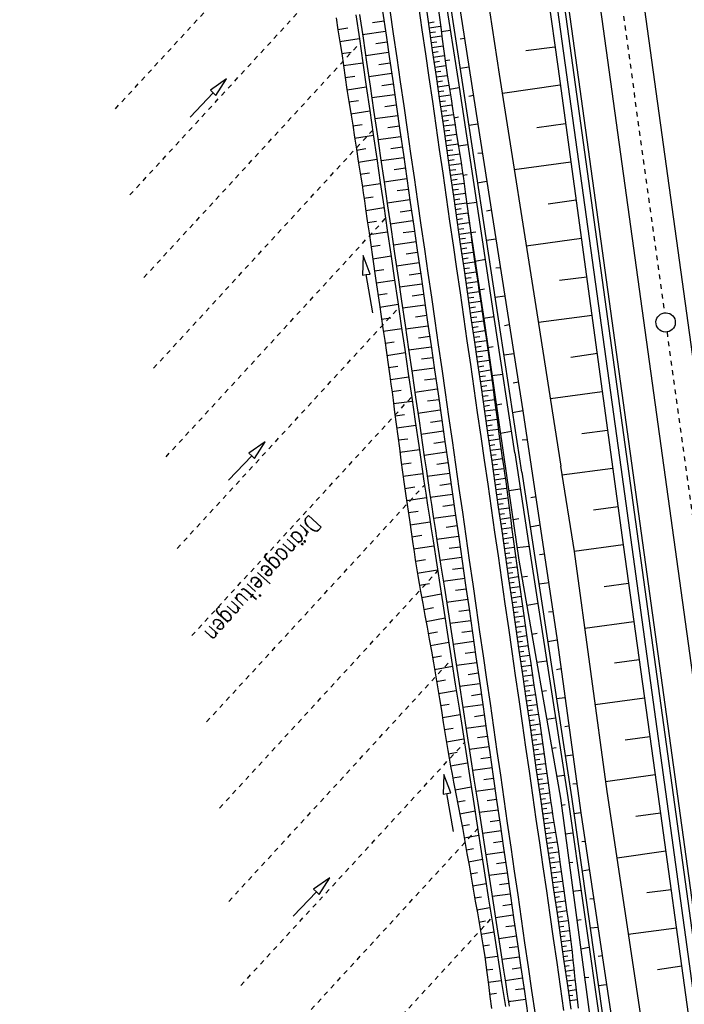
# Model space of a CAD drawing. Extents: x 446457 to 447032, y 444506 to 445688.
# Tile 36 of 83: x 446632 to 446700, y 444982 to 445084. Entities that reach past the tile are written whole.
import ezdxf

# ---------------------------------------------------------------- set-up
doc = ezdxf.new("R2010")
doc.units = 0
doc.header["$LTSCALE"] = 2
doc.header["$MEASUREMENT"] = 0
for name, pattern in [('ACAD_ISO03W100', [0.5, 0.25, -0.25]), ('ACAD_ISO10W100W', [0.5, 0.25, -0.25]), ('AUSGEZOGEN', [0])]:
    doc.linetypes.add(name, pattern=pattern)
for name, color, linetype in [('DB-Bahnachse', 7, 'CONTINUOUS'), ('DB-Böschungen', 15, 'CONTINUOUS'), ('DB-Gleisachse', 7, 'CONTINUOUS'), ('DB-GRABEN', 15, 'AUSGEZOGEN'), ('DB-Kabelanlagen', 15, 'CONTINUOUS'), ('DB-Lärmschutz-_Stützwände', 15, 'CONTINUOUS'), ('DB-vorhandene_Dränagen', 15, 'CONTINUOUS'), ('DB-Wegböschungen', 15, 'CONTINUOUS'), ('DB-Wege', 15, 'CONTINUOUS'), ('FBRTOP', 250, 'AUSGEZOGEN')]:
    doc.layers.add(name, color=color, linetype=linetype)
doc.styles.add('ROMANS', font='romans.shx', dxfattribs={"width": 0.8})

msp = doc.modelspace()

# ---------------------------------------------------------------- linework, layer by layer
at = {"layer": 'DB-Bahnachse', "linetype": 'ACAD_ISO10W100W'}
for p, q in [((446684.94, 445150.58), (446698.34, 445053.5)), ((446698.61, 445051.52), (446712, 444954.44))]:
    msp.add_line(p, q, dxfattribs=at)
at = {"layer": 'DB-Bahnachse', "linetype": 'Continuous'}
msp.add_ellipse((446698.47, 445052.51), major_axis=(-0.707, 0.707), ratio=1, start_param=2.514591, end_param=8.797776, dxfattribs=at)
at = {"layer": 'DB-Böschungen', "linetype": 'Continuous'}
for p, q in [((446683.85, 445103.79), (446687.3, 445078.99)), ((446677.45, 445102.89), (446681.25, 445078.19)), ((446687, 445080.99), (446684, 445080.59)), ((446687.3, 445078.99), (446690.7, 445054.24)), ((446681.25, 445078.19), (446685.15, 445053.49)), ((446687.55, 445077.04), (446681.6, 445076.19)), ((446688.1, 445073.04), (446685.15, 445072.64)), ((446688.65, 445069.09), (446682.8, 445068.29)), ((446689.2, 445065.14), (446686.3, 445064.74)), ((446689.75, 445061.19), (446684.05, 445060.39)), ((446690.3, 445057.19), (446687.5, 445056.84)), ((446685.15, 445053.49), (446687.61, 445037.65)), ((446690.85, 445053.24), (446685.3, 445052.49)), ((446690.7, 445054.24), (446694.09, 445029.49)), ((446691.4, 445049.29), (446688.65, 445048.89)), ((446691.9, 445045.34), (446686.55, 445044.59)), ((446692.45, 445041.34), (446689.8, 445040.99)), ((446687.6, 445037.64), (446688.99, 445028.79)), ((446693, 445037.39), (446687.74, 445036.69)), ((446693.54, 445033.44), (446690.99, 445033.09)), ((446694.09, 445029.49), (446688.99, 445028.79)), ((446688.99, 445028.79), (446692.39, 445003.99)), ((446694.09, 445029.49), (446697.54, 445004.69)), ((446694.64, 445025.49), (446692.09, 445025.14)), ((446695.19, 445021.54), (446690.09, 445020.84)), ((446695.74, 445017.59), (446693.19, 445017.24)), ((446696.29, 445013.64), (446691.19, 445012.94)), ((446696.84, 445009.64), (446694.29, 445009.29)), ((446697.39, 445005.69), (446692.24, 445004.99)), ((446697.54, 445004.69), (446700.94, 444979.94)), ((446692.39, 445003.99), (446696.09, 444979.29)), ((446697.94, 445001.74), (446695.39, 445001.39)), ((446698.49, 444997.79), (446693.44, 444997.09)), ((446699.04, 444993.79), (446696.54, 444993.49)), ((446699.59, 444989.84), (446694.59, 444989.19)), ((446700.14, 444985.89), (446697.64, 444985.54))]:
    msp.add_line(p, q, dxfattribs=at)
at = {"layer": 'DB-Gleisachse', "linetype": 'Continuous'}
for p, q in [((446681.45, 445192.33), (446717.57, 444930.6)), ((446677.01, 445191.61), (446713.11, 444929.98))]:
    msp.add_line(p, q, dxfattribs=at)
at = {"layer": 'DB-GRABEN', "linetype": 'Continuous'}
for p, q in [((446672.54, 445114.47), (446679.04, 445073.02)), ((446673.19, 445102.22), (446676.99, 445077.52)), ((446673.59, 445102.27), (446677.39, 445077.57)), ((446676.19, 445082.72), (446675.25, 445082.58)), ((446677.64, 445081.87), (446677.19, 445081.82)), ((446675.65, 445079.62), (446676.14, 445079.67)), ((446678.14, 445078.92), (446677.19, 445078.77)), ((446677.09, 445076.77), (446676.09, 445076.62)), ((446676.99, 445077.52), (446680.73, 445052.82)), ((446677.39, 445077.57), (446681.13, 445052.87)), ((446678.59, 445075.97), (446678.09, 445075.87)), ((446676.57, 445073.67), (446677.04, 445073.77)), ((446679.04, 445073.02), (446678.09, 445072.87)), ((446679.04, 445073.02), (446683.68, 445043.37)), ((446677.98, 445070.87), (446677.03, 445070.73)), ((446679.48, 445070.02), (446679.03, 445069.97)), ((446677.49, 445067.73), (446677.93, 445067.82)), ((446679.98, 445067.07), (446678.98, 445066.92)), ((446678.88, 445064.92), (446677.88, 445064.77)), ((446678.01, 445063.85), (446679.68, 445052.67)), ((446680.43, 445064.12), (446679.93, 445064.02)), ((446678.28, 445061.82), (446678.83, 445061.87)), ((446680.88, 445061.12), (446679.93, 445060.97)), ((446679.83, 445059.02), (446678.76, 445058.82)), ((446681.38, 445058.17), (446680.88, 445058.12)), ((446679.18, 445055.87), (446679.73, 445055.97)), ((446681.83, 445055.22), (446680.83, 445055.07)), ((446680.73, 445053.07), (446679.63, 445052.92)), ((446679.68, 445052.67), (446681.68, 445038.82)), ((446680.73, 445052.82), (446682.83, 445039.02)), ((446681.13, 445052.87), (446683.55, 445037.01)), ((446682.28, 445052.27), (446681.78, 445052.17)), ((446680.08, 445049.92), (446680.63, 445050.02)), ((446682.78, 445049.27), (446681.73, 445049.12)), ((446681.63, 445047.12), (446680.48, 445046.97)), ((446683.23, 445046.32), (446682.68, 445046.22)), ((446680.93, 445043.97), (446681.53, 445044.07)), ((446683.68, 445043.37), (446682.63, 445043.17)), ((446683.68, 445043.37), (446687.23, 445019.62)), ((446682.53, 445041.22), (446681.38, 445041.02)), ((446684.13, 445040.37), (446683.63, 445040.32)), ((446682.87, 445039.02), (446684.53, 445028.12)), ((446681.68, 445038.82), (446683.28, 445027.92)), ((446683.58, 445037.02), (446684.93, 445028.17)), ((446683.43, 445035.27), (446682.23, 445035.07)), ((446685.08, 445034.47), (446684.53, 445034.37)), ((446682.68, 445032.12), (446683.28, 445032.22)), ((446685.53, 445031.52), (446684.43, 445031.32)), ((446684.38, 445029.32), (446683.08, 445029.17)), ((446683.28, 445027.92), (446687.58, 445003.27)), ((446684.53, 445028.12), (446688.33, 445003.37)), ((446684.93, 445028.17), (446688.73, 445003.42)), ((446685.98, 445028.52), (446685.43, 445028.47)), ((446683.58, 445026.17), (446684.18, 445026.27)), ((446686.43, 445025.57), (446685.38, 445025.42)), ((446685.28, 445023.42), (446684.13, 445023.22)), ((446686.83, 445022.57), (446686.33, 445022.52)), ((446684.63, 445020.27), (446685.18, 445020.37)), ((446687.23, 445019.62), (446686.28, 445019.47)), ((446687.23, 445019.62), (446689.68, 445001.77)), ((446686.18, 445017.47), (446685.13, 445017.32)), ((446687.63, 445016.67), (446687.18, 445016.57)), ((446685.68, 445014.37), (446686.13, 445014.42)), ((446688.03, 445013.67), (446687.18, 445013.57)), ((446687.08, 445011.57), (446686.18, 445011.42)), ((446688.43, 445010.72), (446688.03, 445010.67)), ((446686.68, 445008.47), (446687.13, 445008.52)), ((446688.83, 445007.72), (446688.08, 445007.62)), ((446687.98, 445005.62), (446687.23, 445005.52)), ((446689.28, 445004.77), (446688.88, 445004.72)), ((446688.33, 445003.37), (446691.88, 444978.62)), ((446688.73, 445003.42), (446692.23, 444978.67)), ((446687.58, 445003.27), (446690.93, 444978.52)), ((446687.68, 445002.57), (446688.08, 445002.62)), ((446689.68, 445001.77), (446688.98, 445001.67)), ((446689.68, 445001.77), (446693.23, 444978.07)), ((446688.88, 444999.67), (446688.08, 444999.57)), ((446690.13, 444998.82), (446689.78, 444998.77)), ((446688.48, 444996.62), (446688.88, 444996.67)), ((446690.58, 444995.87), (446689.83, 444995.72)), ((446689.73, 444993.72), (446688.88, 444993.62)), ((446691.03, 444992.87), (446690.63, 444992.82)), ((446689.28, 444990.67), (446689.73, 444990.72)), ((446691.48, 444989.92), (446690.68, 444989.82)), ((446690.53, 444987.82), (446689.68, 444987.67)), ((446691.93, 444986.97), (446691.48, 444986.92)), ((446690.08, 444984.72), (446690.53, 444984.77)), ((446692.33, 444983.97), (446691.53, 444983.87))]:
    msp.add_line(p, q, dxfattribs=at)
at = {"layer": 'DB-Kabelanlagen', "linetype": 'Continuous'}
for p, q in [((446673.39, 445191.11), (446709.49, 444929.48)), ((446673.79, 445191.17), (446709.89, 444929.54))]:
    msp.add_line(p, q, dxfattribs=at)
at = {"layer": 'DB-Lärmschutz-_Stützwände', "linetype": 'Continuous'}
for p, q in [((446679.75, 445139.58), (446693.69, 445038.53)), ((446693.69, 445038.53), (446707.22, 444940.46))]:
    msp.add_line(p, q, dxfattribs=at)
at = {"layer": 'DB-vorhandene_Dränagen', "linetype": 'ACAD_ISO03W100'}
for p, q in [((446641.52, 445074.61), (446664.22, 445099.27)), ((446643.03, 445065.7), (446665.55, 445090.16)), ((446644.48, 445057.15), (446666.83, 445081.42)), ((446645.48, 445047.78), (446668.15, 445072.4)), ((446646.76, 445038.6), (446669.48, 445063.27)), ((446647.92, 445029.13), (446670.83, 445054.02)), ((446649.44, 445020.1), (446672.18, 445044.79)), ((446650.96, 445011.18), (446673.51, 445035.68)), ((446652.3, 445002.26), (446674.89, 445026.8)), ((446653.26, 444992.61), (446676.31, 445017.64)), ((446654.5, 444983.9), (446677.64, 445009.03)), ((446655.69, 444974.8), (446679.02, 445000.14)), ((446656.99, 444965.39), (446680.46, 444990.88)), ((446682.21, 444982.16), (446682.37, 444982.33))]:
    msp.add_line(p, q, dxfattribs=at)
at = {"layer": 'DB-vorhandene_Dränagen', "linetype": 'Continuous'}
for p, q in [((446653.02, 445077.71), (446651.35, 445076.53)), ((446651.93, 445075.98), (446653.02, 445077.71)), ((446649.25, 445073.74), (446651.64, 445076.26)), ((446651.35, 445076.53), (446651.64, 445076.26)), ((446651.64, 445076.26), (446651.93, 445075.98)), ((446657.01, 445040.16), (446655.34, 445038.99)), ((446655.92, 445038.44), (446657.01, 445040.16)), ((446655.34, 445038.99), (446655.63, 445038.71)), ((446653.24, 445036.19), (446655.63, 445038.71)), ((446655.63, 445038.71), (446655.92, 445038.44)), ((446663.7, 444995.05), (446662.04, 444993.87)), ((446662.62, 444993.32), (446663.7, 444995.05)), ((446659.93, 444991.08), (446662.33, 444993.6)), ((446662.04, 444993.87), (446662.33, 444993.6)), ((446662.33, 444993.6), (446662.62, 444993.32))]:
    msp.add_line(p, q, dxfattribs=at)
at = {"layer": 'DB-Wegböschungen', "linetype": 'Continuous'}
for p, q in [((446673.64, 445085.36), (446674, 445082.89)), ((446674.86, 445085.54), (446675.19, 445083.06)), ((446664.38, 445084.02), (446664.56, 445082.79)), ((446666.4, 445084.32), (446666.77, 445081.84)), ((446666.8, 445084.37), (446667.16, 445081.9)), ((446669.18, 445084.72), (446669.54, 445082.24)), ((446664.56, 445082.83), (446665.57, 445082.98)), ((446664.56, 445082.79), (446664.75, 445081.55)), ((446669.33, 445083.69), (446668.14, 445083.52)), ((446673.91, 445083.5), (446674.51, 445083.59)), ((446673.98, 445082.99), (446675.18, 445083.16)), ((446674, 445082.89), (446674.35, 445080.41)), ((446675.19, 445083.06), (446675.35, 445081.82)), ((446664.75, 445081.58), (446666.76, 445081.88)), ((446666.77, 445081.84), (446667.13, 445079.37)), ((446669.49, 445082.6), (446667.11, 445082.27)), ((446667.16, 445081.9), (446667.52, 445079.43)), ((446669.54, 445082.24), (446669.9, 445079.77)), ((446674.05, 445082.49), (446674.65, 445082.57)), ((446674.13, 445081.98), (446675.31, 445082.15)), ((446675.35, 445081.82), (446675.52, 445080.58)), ((446664.75, 445081.55), (446664.94, 445080.32)), ((446669.65, 445081.51), (446668.46, 445081.34)), ((446674.2, 445081.47), (446674.79, 445081.55)), ((446674.27, 445080.96), (446675.44, 445081.13)), ((446664.93, 445080.33), (446665.94, 445080.48)), ((446664.94, 445080.32), (446665.12, 445079.08)), ((446669.8, 445080.42), (446667.43, 445080.09)), ((446669.9, 445079.77), (446670.26, 445077.3)), ((446674.35, 445080.45), (446674.93, 445080.54)), ((446674.35, 445080.41), (446674.71, 445077.94)), ((446674.42, 445079.94), (446675.58, 445080.11)), ((446675.52, 445080.58), (446675.68, 445079.34)), ((446665.12, 445079.09), (446667.13, 445079.38)), ((446665.12, 445079.08), (446665.31, 445077.84)), ((446667.13, 445079.37), (446667.49, 445076.9)), ((446667.52, 445079.43), (446667.88, 445076.95)), ((446669.96, 445079.33), (446668.77, 445079.17)), ((446674.49, 445079.44), (446675.07, 445079.52)), ((446674.57, 445078.93), (446675.72, 445079.09)), ((446675.68, 445079.34), (446675.86, 445078.11)), ((446665.31, 445077.83), (446666.31, 445077.98)), ((446665.31, 445077.84), (446665.49, 445076.61)), ((446670.12, 445078.25), (446667.74, 445077.91)), ((446674.64, 445078.42), (446675.22, 445078.5)), ((446674.71, 445077.91), (446675.87, 445078.07)), ((446674.71, 445077.94), (446675.07, 445075.47)), ((446675.86, 445078.11), (446675.99, 445077.28)), ((446665.5, 445076.58), (446667.49, 445076.89)), ((446667.49, 445076.9), (446667.85, 445074.42)), ((446667.88, 445076.95), (446668.25, 445074.48)), ((446670.28, 445077.16), (446669.09, 445076.99)), ((446670.26, 445077.3), (446670.61, 445074.82)), ((446674.79, 445077.4), (446675.37, 445077.49)), ((446674.86, 445076.89), (446676.03, 445077.06)), ((446675.99, 445077.28), (446676.12, 445076.46)), ((446665.49, 445076.61), (446665.69, 445075.37)), ((446670.43, 445076.07), (446668.06, 445075.74)), ((446674.94, 445076.39), (446675.52, 445076.47)), ((446675.01, 445075.88), (446676.19, 445076.05)), ((446676.12, 445076.46), (446676.26, 445075.64)), ((446665.69, 445075.33), (446666.68, 445075.48)), ((446665.69, 445075.37), (446665.88, 445074.14)), ((446670.59, 445074.98), (446669.41, 445074.82)), ((446670.61, 445074.82), (446670.97, 445072.35)), ((446675.07, 445075.47), (446675.43, 445072.99)), ((446675.08, 445075.37), (446675.68, 445075.45)), ((446675.16, 445074.86), (446676.35, 445075.03)), ((446676.26, 445075.64), (446676.45, 445074.4)), ((446665.88, 445074.14), (446666.08, 445072.9)), ((446665.89, 445074.08), (446667.85, 445074.39)), ((446667.85, 445074.42), (446668.21, 445071.95)), ((446668.25, 445074.48), (446668.61, 445072.01)), ((446670.75, 445073.89), (446668.38, 445073.56)), ((446675.23, 445074.35), (446675.83, 445074.44)), ((446675.3, 445073.85), (446676.51, 445074.02)), ((446676.45, 445074.4), (446676.65, 445073.17)), ((446666.08, 445072.9), (446666.27, 445071.67)), ((446666.09, 445072.83), (446667.06, 445072.99)), ((446670.91, 445072.8), (446669.72, 445072.64)), ((446675.38, 445073.34), (446675.98, 445073.42)), ((446675.43, 445072.99), (446675.78, 445070.52)), ((446675.45, 445072.83), (446676.67, 445073)), ((446676.65, 445073.17), (446676.84, 445071.93)), ((446666.27, 445071.67), (446666.46, 445070.43)), ((446666.28, 445071.58), (446668.22, 445071.89)), ((446668.21, 445071.95), (446668.57, 445069.47)), ((446668.61, 445072.01), (446668.97, 445069.53)), ((446671.06, 445071.72), (446668.7, 445071.39)), ((446670.97, 445072.35), (446671.33, 445069.87)), ((446675.52, 445072.32), (446676.14, 445072.41)), ((446675.6, 445071.81), (446676.83, 445071.99)), ((446676.84, 445071.93), (446677.04, 445070.7)), ((446671.22, 445070.63), (446670.04, 445070.46)), ((446675.67, 445071.3), (446676.29, 445071.39)), ((446675.74, 445070.8), (446677, 445070.97)), ((446677.04, 445070.7), (446677.17, 445069.88)), ((446666.46, 445070.43), (446666.66, 445069.2)), ((446666.48, 445070.34), (446667.44, 445070.49)), ((446671.38, 445069.54), (446669.02, 445069.21)), ((446671.33, 445069.87), (446671.69, 445067.4)), ((446675.78, 445070.52), (446676.14, 445068.04)), ((446675.82, 445070.29), (446676.45, 445070.38)), ((446675.89, 445069.78), (446677.16, 445069.96)), ((446677.17, 445069.88), (446677.3, 445069.05)), ((446666.66, 445069.2), (446666.79, 445068.37)), ((446666.68, 445069.09), (446668.59, 445069.39)), ((446668.57, 445069.47), (446668.94, 445067)), ((446668.97, 445069.53), (446669.33, 445067.06)), ((446675.96, 445069.27), (446676.6, 445069.36)), ((446676.04, 445068.76), (446677.32, 445068.94)), ((446677.3, 445069.05), (446677.42, 445068.23)), ((446666.79, 445068.37), (446666.92, 445067.55)), ((446666.87, 445067.85), (446667.82, 445067.99)), ((446666.92, 445067.55), (446667.05, 445066.73)), ((446671.54, 445068.45), (446670.36, 445068.29)), ((446676.11, 445068.25), (446676.75, 445068.34)), ((446676.14, 445068.04), (446676.5, 445065.57)), ((446676.18, 445067.75), (446677.47, 445067.93)), ((446677.42, 445068.23), (446677.54, 445067.4)), ((446667.05, 445066.73), (446667.17, 445065.9)), ((446667.07, 445066.6), (446668.95, 445066.88)), ((446668.94, 445067), (446669.3, 445064.53)), ((446671.69, 445067.36), (446669.33, 445067.03)), ((446669.33, 445067.06), (446669.69, 445064.58)), ((446671.69, 445067.4), (446672.04, 445064.92)), ((446676.26, 445067.24), (446676.9, 445067.33)), ((446676.33, 445066.73), (446677.61, 445066.91)), ((446677.54, 445067.4), (446677.65, 445066.58)), ((446677.65, 445066.58), (446677.76, 445065.75)), ((446667.17, 445065.9), (446667.29, 445065.08)), ((446667.25, 445065.35), (446668.19, 445065.49)), ((446671.85, 445066.27), (446670.67, 445066.11)), ((446676.4, 445066.22), (446677.04, 445066.31)), ((446676.48, 445065.71), (446677.74, 445065.89)), ((446676.5, 445065.57), (446676.86, 445063.09)), ((446677.76, 445065.75), (446677.92, 445064.51)), ((446667.29, 445065.08), (446667.41, 445064.25)), ((446669.3, 445064.53), (446669.66, 445062.05)), ((446672.01, 445065.19), (446669.65, 445064.86)), ((446669.69, 445064.58), (446670.05, 445062.11)), ((446672.04, 445064.92), (446672.4, 445062.45)), ((446676.55, 445065.2), (446677.18, 445065.29)), ((446676.62, 445064.7), (446677.87, 445064.87)), ((446677.92, 445064.51), (446678.09, 445063.27)), ((446667.41, 445064.25), (446667.59, 445063.02)), ((446667.43, 445064.1), (446669.32, 445064.38)), ((446672.16, 445064.1), (446670.99, 445063.93)), ((446676.7, 445064.19), (446677.32, 445064.28)), ((446676.77, 445063.68), (446678.01, 445063.85)), ((446667.59, 445063.02), (446667.77, 445061.78)), ((446667.61, 445062.85), (446668.56, 445062.99)), ((446672.32, 445063.01), (446669.97, 445062.68)), ((446672.4, 445062.45), (446672.76, 445059.98)), ((446676.85, 445063.17), (446677.46, 445063.26)), ((446676.86, 445063.09), (446677.21, 445060.62)), ((446676.92, 445062.66), (446678.15, 445062.84)), ((446678.09, 445063.27), (446678.26, 445062.03)), ((446667.77, 445061.78), (446667.95, 445060.54)), ((446667.79, 445061.6), (446669.68, 445061.88)), ((446669.66, 445062.05), (446670.02, 445059.58)), ((446670.05, 445062.11), (446670.42, 445059.64)), ((446672.48, 445061.92), (446671.3, 445061.76)), ((446676.99, 445062.15), (446677.6, 445062.24)), ((446677.07, 445061.65), (446678.28, 445061.82)), ((446678.26, 445062.03), (446678.42, 445060.79)), ((446667.95, 445060.54), (446668.13, 445059.31)), ((446667.98, 445060.35), (446668.92, 445060.49)), ((446672.64, 445060.83), (446670.29, 445060.51)), ((446677.14, 445061.14), (446677.75, 445061.22)), ((446677.21, 445060.63), (446678.42, 445060.8)), ((446677.21, 445060.62), (446677.57, 445058.15)), ((446678.42, 445060.79), (446678.59, 445059.56)), ((446667.17, 445059.42), (446667.1, 445057.38)), ((446667.89, 445057.51), (446667.17, 445059.42)), ((446668.16, 445059.1), (446670.05, 445059.38)), ((446670.02, 445059.58), (446670.38, 445057.11)), ((446670.42, 445059.64), (446670.78, 445057.16)), ((446672.79, 445059.74), (446671.62, 445059.58)), ((446672.76, 445059.98), (446673.12, 445057.5)), ((446677.29, 445060.12), (446677.89, 445060.21)), ((446677.36, 445059.61), (446678.56, 445059.78)), ((446678.59, 445059.56), (446678.77, 445058.32)), ((446668.13, 445059.31), (446668.49, 445056.83)), ((446672.95, 445058.66), (446670.61, 445058.33)), ((446677.43, 445059.1), (446678.03, 445059.19)), ((446677.51, 445058.6), (446678.7, 445058.77)), ((446667.1, 445057.38), (446667.49, 445057.45)), ((446667.49, 445057.45), (446667.89, 445057.51)), ((446668.15, 445053.5), (446667.49, 445057.45)), ((446668.34, 445057.85), (446669.29, 445057.99)), ((446673.11, 445057.57), (446671.94, 445057.4)), ((446673.12, 445057.5), (446673.48, 445055.03)), ((446677.57, 445058.15), (446677.93, 445055.67)), ((446677.58, 445058.09), (446678.18, 445058.17)), ((446677.65, 445057.58), (446678.85, 445057.75)), ((446678.77, 445058.32), (446678.89, 445057.49)), ((446678.89, 445057.49), (446679.02, 445056.67)), ((446668.49, 445056.83), (446668.85, 445054.36)), ((446668.52, 445056.6), (446670.42, 445056.88)), ((446670.38, 445057.11), (446670.74, 445054.63)), ((446670.78, 445057.16), (446671.14, 445054.69)), ((446673.27, 445056.48), (446670.93, 445056.15)), ((446677.73, 445057.07), (446678.33, 445057.16)), ((446677.8, 445056.56), (446679.01, 445056.73)), ((446679.02, 445056.67), (446679.15, 445055.85)), ((446668.7, 445055.35), (446669.65, 445055.49)), ((446673.42, 445055.39), (446672.25, 445055.23)), ((446677.87, 445056.05), (446678.48, 445056.14)), ((446677.93, 445055.67), (446678.29, 445053.2)), ((446677.95, 445055.55), (446679.17, 445055.72)), ((446679.15, 445055.85), (446679.33, 445054.61)), ((446668.85, 445054.36), (446669.21, 445051.89)), ((446668.89, 445054.1), (446670.78, 445054.38)), ((446670.74, 445054.63), (446671.11, 445052.16)), ((446671.14, 445054.69), (446671.5, 445052.22)), ((446673.58, 445054.3), (446671.24, 445053.98)), ((446673.48, 445055.03), (446673.83, 445052.55)), ((446678.02, 445055.04), (446678.63, 445055.12)), ((446678.09, 445054.53), (446679.32, 445054.7)), ((446679.33, 445054.61), (446679.52, 445053.37)), ((446678.17, 445054.02), (446678.78, 445054.11)), ((446678.24, 445053.51), (446679.47, 445053.69)), ((446679.52, 445053.37), (446679.7, 445052.14)), ((446669.07, 445052.85), (446670.02, 445052.99)), ((446671.5, 445052.22), (446671.86, 445049.74)), ((446673.74, 445053.21), (446672.57, 445053.05)), ((446673.83, 445052.55), (446674.19, 445050.08)), ((446678.29, 445053.2), (446678.64, 445050.72)), ((446678.31, 445053), (446678.93, 445053.09)), ((446678.39, 445052.5), (446679.62, 445052.67)), ((446669.21, 445051.89), (446669.39, 445050.65)), ((446669.25, 445051.6), (446671.15, 445051.88)), ((446671.11, 445052.16), (446671.47, 445049.69)), ((446673.89, 445052.13), (446671.56, 445051.8)), ((446678.46, 445051.99), (446679.08, 445052.08)), ((446678.53, 445051.48), (446679.77, 445051.66)), ((446679.7, 445052.14), (446679.89, 445050.9)), ((446669.39, 445050.65), (446669.57, 445049.41)), ((446669.44, 445050.35), (446670.38, 445050.49)), ((446674.05, 445051.04), (446672.89, 445050.88)), ((446678.61, 445050.97), (446679.23, 445051.06)), ((446678.64, 445050.72), (446679, 445048.25)), ((446678.68, 445050.46), (446679.92, 445050.64)), ((446679.89, 445050.9), (446680.07, 445049.66)), ((446669.57, 445049.41), (446669.76, 445048.17)), ((446669.62, 445049.1), (446671.51, 445049.38)), ((446671.47, 445049.69), (446671.83, 445047.21)), ((446671.86, 445049.74), (446672.22, 445047.27)), ((446674.21, 445049.95), (446671.88, 445049.62)), ((446674.19, 445050.08), (446674.55, 445047.6)), ((446678.76, 445049.95), (446679.38, 445050.04)), ((446678.83, 445049.45), (446680.07, 445049.62)), ((446680.07, 445049.66), (446680.24, 445048.43)), ((446669.76, 445048.17), (446669.93, 445046.94)), ((446674.37, 445048.86), (446673.2, 445048.7)), ((446678.9, 445048.94), (446679.52, 445049.03)), ((446678.98, 445048.43), (446680.22, 445048.61)), ((446679, 445048.25), (446679.36, 445045.77)), ((446680.24, 445048.43), (446680.41, 445047.19)), ((446669.8, 445047.86), (446670.75, 445047.99)), ((446671.83, 445047.21), (446672.19, 445044.74)), ((446674.52, 445047.77), (446672.2, 445047.45)), ((446672.22, 445047.27), (446672.59, 445044.79)), ((446674.55, 445047.6), (446674.91, 445045.13)), ((446679.05, 445047.92), (446679.67, 445048.01)), ((446679.12, 445047.41), (446680.35, 445047.59)), ((446680.41, 445047.19), (446680.57, 445045.95)), ((446669.93, 445046.94), (446670.04, 445046.11)), ((446669.98, 445046.61), (446671.88, 445046.87)), ((446670.04, 445046.11), (446670.15, 445045.29)), ((446674.68, 445046.68), (446673.52, 445046.52)), ((446679.2, 445046.9), (446679.81, 445046.99)), ((446679.27, 445046.4), (446680.49, 445046.57)), ((446670.14, 445045.36), (446671.1, 445045.49)), ((446670.15, 445045.29), (446670.26, 445044.46)), ((446674.84, 445045.6), (446672.52, 445045.27)), ((446674.91, 445045.13), (446675.26, 445042.66)), ((446679.34, 445045.89), (446679.95, 445045.97)), ((446679.36, 445045.77), (446679.72, 445043.3)), ((446679.42, 445045.38), (446680.62, 445045.55)), ((446680.57, 445045.95), (446680.73, 445044.71)), ((446670.26, 445044.46), (446670.42, 445043.22)), ((446670.31, 445044.11), (446672.24, 445044.37)), ((446672.19, 445044.74), (446672.55, 445042.26)), ((446672.59, 445044.79), (446672.95, 445042.32)), ((446675, 445044.51), (446673.84, 445044.35)), ((446679.49, 445044.87), (446680.09, 445044.96)), ((446679.56, 445044.36), (446680.76, 445044.53)), ((446680.73, 445044.71), (446680.9, 445043.47)), ((446670.42, 445043.22), (446670.59, 445041.98)), ((446675.15, 445043.42), (446672.83, 445043.1)), ((446679.64, 445043.85), (446680.23, 445043.94)), ((446679.71, 445043.35), (446680.89, 445043.51)), ((446679.72, 445043.3), (446680.07, 445040.83)), ((446680.9, 445043.47), (446681.06, 445042.23)), ((446670.47, 445042.86), (446671.45, 445042.99)), ((446672.55, 445042.26), (446672.91, 445039.79)), ((446672.95, 445042.32), (446673.31, 445039.85)), ((446675.31, 445042.33), (446674.15, 445042.17)), ((446675.26, 445042.66), (446675.62, 445040.18)), ((446679.78, 445042.84), (446680.37, 445042.92)), ((446679.86, 445042.33), (446681.02, 445042.5)), ((446681.06, 445042.23), (446681.22, 445040.99)), ((446670.59, 445041.98), (446670.91, 445039.5)), ((446670.64, 445041.61), (446672.61, 445041.87)), ((446675.47, 445041.24), (446673.15, 445040.92)), ((446679.93, 445041.82), (446680.51, 445041.9)), ((446680, 445041.31), (446681.16, 445041.48)), ((446670.8, 445040.35), (446671.8, 445040.48)), ((446675.62, 445040.15), (446674.47, 445039.99)), ((446675.62, 445040.18), (446675.98, 445037.71)), ((446680.07, 445040.83), (446680.43, 445038.35)), ((446680.08, 445040.8), (446680.65, 445040.89)), ((446680.15, 445040.3), (446681.3, 445040.46)), ((446681.22, 445040.99), (446681.39, 445039.75)), ((446670.91, 445039.5), (446671.08, 445038.26)), ((446670.97, 445039.1), (446672.98, 445039.36)), ((446672.91, 445039.79), (446673.09, 445038.55)), ((446673.31, 445039.85), (446673.49, 445038.61)), ((446675.78, 445039.07), (446673.47, 445038.74)), ((446680.22, 445039.79), (446680.79, 445039.87)), ((446680.3, 445039.28), (446681.43, 445039.44)), ((446681.39, 445039.75), (446681.56, 445038.51)), ((446671.08, 445038.26), (446671.24, 445037.02)), ((446671.13, 445037.84), (446672.14, 445037.98)), ((446673.09, 445038.55), (446673.28, 445037.32)), ((446673.49, 445038.61), (446673.67, 445037.37)), ((446675.94, 445037.98), (446674.78, 445037.82)), ((446680.37, 445038.77), (446680.94, 445038.85)), ((446680.43, 445038.35), (446680.79, 445035.88)), ((446680.44, 445038.26), (446681.58, 445038.42)), ((446681.56, 445038.51), (446681.68, 445037.69)), ((446671.24, 445037.02), (446671.41, 445035.78)), ((446673.28, 445037.32), (446673.45, 445036.08)), ((446673.67, 445037.37), (446673.85, 445036.14)), ((446675.98, 445037.71), (446676.34, 445035.23)), ((446680.52, 445037.76), (446681.08, 445037.84)), ((446680.59, 445037.25), (446681.72, 445037.41)), ((446681.68, 445037.69), (446681.8, 445036.86)), ((446671.3, 445036.59), (446673.34, 445036.87)), ((446673.45, 445036.08), (446673.64, 445034.84)), ((446676.1, 445036.89), (446673.79, 445036.57)), ((446673.85, 445036.14), (446674.03, 445034.9)), ((446680.67, 445036.74), (446681.23, 445036.82)), ((446680.74, 445036.23), (446681.87, 445036.39)), ((446681.8, 445036.86), (446681.92, 445036.04)), ((446681.92, 445036.04), (446682.03, 445035.21)), ((446671.41, 445035.78), (446671.59, 445034.55)), ((446671.48, 445035.33), (446672.5, 445035.48)), ((446674.03, 445034.9), (446674.22, 445033.66)), ((446676.25, 445035.8), (446675.1, 445035.64)), ((446676.34, 445035.23), (446676.69, 445032.76)), ((446680.79, 445035.88), (446681.15, 445033.4)), ((446680.81, 445035.72), (446681.38, 445035.8)), ((446680.89, 445035.21), (446682.01, 445035.37)), ((446682.03, 445035.21), (446682.13, 445034.39)), ((446671.59, 445034.55), (446671.96, 445032.07)), ((446671.66, 445034.08), (446673.71, 445034.38)), ((446673.64, 445034.84), (446673.83, 445033.61)), ((446676.41, 445034.71), (446674.11, 445034.39)), ((446680.96, 445034.71), (446681.52, 445034.78)), ((446681.03, 445034.2), (446682.14, 445034.35)), ((446682.13, 445034.39), (446682.24, 445033.56)), ((446671.84, 445032.83), (446672.87, 445032.98)), ((446673.83, 445033.61), (446674.02, 445032.37)), ((446674.22, 445033.66), (446674.42, 445032.43)), ((446676.57, 445033.62), (446675.42, 445033.47)), ((446681.11, 445033.69), (446681.65, 445033.77)), ((446681.15, 445033.4), (446681.5, 445030.93)), ((446681.18, 445033.18), (446682.27, 445033.33)), ((446682.24, 445033.56), (446682.4, 445032.32)), ((446671.96, 445032.07), (446672.14, 445030.84)), ((446672.03, 445031.58), (446674.1, 445031.88)), ((446674.02, 445032.37), (446674.21, 445031.14)), ((446674.42, 445032.43), (446674.61, 445031.19)), ((446676.73, 445032.54), (446674.45, 445032.22)), ((446676.69, 445032.76), (446677.05, 445030.28)), ((446681.25, 445032.67), (446681.79, 445032.75)), ((446681.33, 445032.16), (446682.4, 445032.32)), ((446682.4, 445032.32), (446682.56, 445031.08)), ((446672.14, 445030.84), (446672.32, 445029.6)), ((446674.21, 445031.14), (446674.4, 445029.9)), ((446674.61, 445031.19), (446674.8, 445029.96)), ((446676.88, 445031.45), (446675.75, 445031.29)), ((446681.4, 445031.66), (446681.93, 445031.73)), ((446681.47, 445031.15), (446682.53, 445031.3)), ((446681.5, 445030.93), (446681.86, 445028.45)), ((446682.56, 445031.08), (446682.72, 445029.84)), ((446672.21, 445030.33), (446673.25, 445030.48)), ((446674.4, 445029.9), (446674.79, 445027.43)), ((446677.04, 445030.36), (446674.79, 445030.05)), ((446674.8, 445029.96), (446675.18, 445027.49)), ((446677.05, 445030.28), (446677.41, 445027.81)), ((446681.55, 445030.64), (446682.07, 445030.71)), ((446681.62, 445030.13), (446682.67, 445030.28)), ((446682.72, 445029.84), (446682.89, 445028.6)), ((446672.32, 445029.6), (446672.43, 445028.78)), ((446672.39, 445029.08), (446674.48, 445029.38)), ((446677.2, 445029.27), (446676.08, 445029.12)), ((446681.69, 445029.62), (446682.21, 445029.7)), ((446681.77, 445029.11), (446682.8, 445029.26)), ((446672.43, 445028.78), (446672.55, 445027.95)), ((446672.55, 445027.95), (446672.68, 445027.13)), ((446672.57, 445027.82), (446673.62, 445027.98)), ((446677.35, 445028.18), (446675.12, 445027.87)), ((446677.41, 445027.81), (446677.77, 445025.34)), ((446681.84, 445028.61), (446682.35, 445028.68)), ((446681.86, 445028.45), (446682.22, 445025.98)), ((446681.91, 445028.1), (446682.93, 445028.24)), ((446682.89, 445028.6), (446683.06, 445027.36)), ((446672.68, 445027.13), (446672.81, 445026.3)), ((446672.77, 445026.56), (446674.87, 445026.91)), ((446674.79, 445027.43), (446675.17, 445024.96)), ((446675.18, 445027.49), (446675.57, 445025.02)), ((446677.51, 445027.09), (446676.4, 445026.94)), ((446681.99, 445027.59), (446682.5, 445027.66)), ((446682.06, 445027.08), (446683.08, 445027.22)), ((446683.06, 445027.36), (446683.23, 445026.13)), ((446672.81, 445026.3), (446672.96, 445025.48)), ((446677.67, 445026.01), (446675.46, 445025.7)), ((446682.13, 445026.57), (446682.64, 445026.64)), ((446682.21, 445026.06), (446683.22, 445026.21)), ((446682.22, 445025.98), (446682.58, 445023.51)), ((446683.23, 445026.13), (446683.57, 445023.65)), ((446672.96, 445025.48), (446673.11, 445024.66)), ((446672.99, 445025.31), (446674.03, 445025.49)), ((446675.17, 445024.96), (446675.55, 445022.49)), ((446675.57, 445025.02), (446675.95, 445022.55)), ((446677.83, 445024.92), (446676.73, 445024.77)), ((446677.77, 445025.34), (446678.12, 445022.86)), ((446682.28, 445025.56), (446682.79, 445025.63)), ((446682.35, 445025.05), (446683.36, 445025.19)), ((446673.11, 445024.66), (446673.33, 445023.43)), ((446673.22, 445024.06), (446675.25, 445024.43)), ((446677.98, 445023.83), (446675.8, 445023.53)), ((446682.43, 445024.54), (446682.93, 445024.61)), ((446682.5, 445024.03), (446683.5, 445024.17)), ((446673.33, 445023.43), (446673.56, 445022.2)), ((446673.45, 445022.82), (446674.45, 445023)), ((446678.14, 445022.74), (446677.05, 445022.59)), ((446678.12, 445022.86), (446678.48, 445020.39)), ((446682.58, 445023.52), (446683.07, 445023.59)), ((446682.58, 445023.51), (446682.94, 445021.03)), ((446682.65, 445023.01), (446683.64, 445023.16)), ((446683.57, 445023.65), (446683.75, 445022.41)), ((446673.56, 445022.2), (446673.78, 445020.97)), ((446673.67, 445021.57), (446675.64, 445021.93)), ((446675.55, 445022.49), (446675.94, 445020.02)), ((446675.95, 445022.55), (446676.33, 445020.08)), ((446682.72, 445022.51), (446683.22, 445022.58)), ((446682.8, 445022), (446683.78, 445022.14)), ((446683.75, 445022.41), (446683.92, 445021.17)), ((446673.78, 445020.97), (446674, 445019.74)), ((446678.3, 445021.65), (446676.14, 445021.35)), ((446682.87, 445021.49), (446683.36, 445021.56)), ((446682.94, 445020.98), (446683.93, 445021.12)), ((446682.94, 445021.03), (446683.29, 445018.56)), ((446683.92, 445021.17), (446684.1, 445019.94)), ((446673.89, 445020.33), (446674.86, 445020.51)), ((446674, 445019.74), (446674.22, 445018.51)), ((446675.94, 445020.02), (446676.32, 445017.55)), ((446676.33, 445020.08), (446676.72, 445017.61)), ((446678.46, 445020.56), (446677.38, 445020.41)), ((446678.48, 445020.39), (446678.84, 445017.91)), ((446683.02, 445020.47), (446683.51, 445020.54)), ((446683.09, 445019.96), (446684.07, 445020.1)), ((446684.1, 445019.94), (446684.28, 445018.7)), ((446674.12, 445019.09), (446676.03, 445019.43)), ((446678.61, 445019.48), (446676.47, 445019.18)), ((446683.16, 445019.46), (446683.66, 445019.53)), ((446683.24, 445018.95), (446684.23, 445019.09)), ((446684.28, 445018.7), (446684.47, 445017.46)), ((446674.22, 445018.51), (446674.44, 445017.28)), ((446674.34, 445017.85), (446675.28, 445018.01)), ((446676.72, 445017.61), (446677.1, 445015.14)), ((446678.77, 445018.39), (446677.71, 445018.24)), ((446678.84, 445017.91), (446679.2, 445015.44)), ((446683.29, 445018.56), (446683.65, 445016.08)), ((446683.31, 445018.44), (446683.81, 445018.51)), ((446683.38, 445017.93), (446684.38, 445018.07)), ((446674.44, 445017.28), (446674.65, 445016.04)), ((446674.56, 445016.61), (446676.42, 445016.93)), ((446676.32, 445017.55), (446676.7, 445015.08)), ((446678.93, 445017.3), (446676.81, 445017)), ((446683.46, 445017.42), (446683.95, 445017.49)), ((446683.53, 445016.91), (446684.53, 445017.06)), ((446684.47, 445017.46), (446684.65, 445016.23)), ((446674.65, 445016.04), (446674.86, 445014.81)), ((446679.08, 445016.21), (446678.03, 445016.06)), ((446683.6, 445016.41), (446684.1, 445016.48)), ((446683.65, 445016.08), (446684.01, 445013.61)), ((446683.68, 445015.9), (446684.68, 445016.04)), ((446684.65, 445016.23), (446684.84, 445014.99)), ((446674.76, 445015.37), (446675.69, 445015.52)), ((446674.86, 445014.81), (446675.06, 445013.58)), ((446676.7, 445015.08), (446677.09, 445012.61)), ((446677.1, 445015.14), (446677.48, 445012.66)), ((446679.24, 445015.12), (446677.15, 445014.83)), ((446679.2, 445015.44), (446679.55, 445012.96)), ((446683.75, 445015.39), (446684.25, 445015.46)), ((446683.82, 445014.88), (446684.83, 445015.02)), ((446684.84, 445014.99), (446685.02, 445013.75)), ((446674.97, 445014.12), (446676.8, 445014.43)), ((446675.06, 445013.58), (446675.26, 445012.34)), ((446679.4, 445014.04), (446678.36, 445013.89)), ((446683.9, 445014.37), (446684.4, 445014.44)), ((446683.97, 445013.86), (446684.99, 445014.01)), ((446684.01, 445013.61), (446684.37, 445011.13)), ((446685.02, 445013.75), (446685.21, 445012.52)), ((446675.17, 445012.87), (446676.08, 445013.02)), ((446677.09, 445012.61), (446677.47, 445010.14)), ((446679.56, 445012.95), (446677.48, 445012.66)), ((446677.48, 445012.66), (446677.87, 445010.19)), ((446679.55, 445012.96), (446679.91, 445010.49)), ((446684.04, 445013.36), (446684.55, 445013.43)), ((446684.12, 445012.85), (446685.14, 445012.99)), ((446685.21, 445012.52), (446685.4, 445011.28)), ((446675.26, 445012.34), (446675.46, 445011.11)), ((446675.37, 445011.62), (446677.19, 445011.93)), ((446679.71, 445011.86), (446678.68, 445011.71)), ((446684.19, 445012.34), (446684.7, 445012.41)), ((446684.26, 445011.83), (446685.29, 445011.98)), ((446675.46, 445011.11), (446675.66, 445009.87)), ((446675.58, 445010.38), (446676.48, 445010.53)), ((446679.87, 445010.77), (446677.82, 445010.48)), ((446679.91, 445010.49), (446680.27, 445008.02)), ((446684.34, 445011.32), (446684.85, 445011.4)), ((446684.37, 445011.13), (446684.72, 445008.66)), ((446684.41, 445010.81), (446685.45, 445010.96)), ((446685.4, 445011.28), (446685.58, 445010.05)), ((446675.66, 445009.87), (446675.79, 445009.05)), ((446675.78, 445009.13), (446677.58, 445009.43)), ((446677.47, 445010.14), (446677.85, 445007.67)), ((446677.87, 445010.19), (446678.25, 445007.72)), ((446680.03, 445009.68), (446679.01, 445009.54)), ((446684.49, 445010.31), (446685, 445010.38)), ((446684.56, 445009.8), (446685.6, 445009.95)), ((446685.58, 445010.05), (446685.76, 445008.81)), ((446675.79, 445009.05), (446675.92, 445008.23)), ((446680.19, 445008.59), (446678.16, 445008.31)), ((446684.63, 445009.29), (446685.15, 445009.36)), ((446684.71, 445008.78), (446685.74, 445008.93)), ((446684.72, 445008.66), (446685.08, 445006.18)), ((446685.76, 445008.81), (446685.94, 445007.57)), ((446675.92, 445008.23), (446676.07, 445007.41)), ((446675.98, 445007.88), (446676.88, 445008.03)), ((446676.07, 445007.41), (446676.22, 445006.59)), ((446677.85, 445007.67), (446678.24, 445005.2)), ((446678.25, 445007.72), (446678.63, 445005.25)), ((446680.34, 445007.51), (446679.33, 445007.36)), ((446680.27, 445008.02), (446680.63, 445005.54)), ((446684.78, 445008.27), (446685.3, 445008.35)), ((446684.85, 445007.76), (446685.89, 445007.91)), ((446685.94, 445007.57), (446686.11, 445006.33)), ((446676.21, 445006.63), (446677.96, 445006.95)), ((446676.22, 445006.59), (446676.38, 445005.77)), ((446680.5, 445006.42), (446678.5, 445006.14)), ((446684.93, 445007.26), (446685.44, 445007.33)), ((446685, 445006.75), (446686.03, 445006.89)), ((446675.51, 445005.75), (446675.44, 445003.71)), ((446676.23, 445003.85), (446675.51, 445005.75)), ((446676.38, 445005.77), (446676.53, 445004.95)), ((446676.45, 445005.38), (446677.3, 445005.54)), ((446680.63, 445005.54), (446680.98, 445003.07)), ((446685.07, 445006.24), (446685.59, 445006.31)), ((446685.08, 445006.18), (446685.44, 445003.71)), ((446685.15, 445005.73), (446686.17, 445005.88)), ((446686.11, 445006.33), (446686.28, 445005.1)), ((446676.53, 445004.95), (446676.77, 445003.72)), ((446676.69, 445004.14), (446678.35, 445004.46)), ((446678.24, 445005.2), (446678.62, 445002.73)), ((446678.63, 445005.25), (446679.02, 445002.78)), ((446680.66, 445005.33), (446679.66, 445005.19)), ((446685.22, 445005.22), (446685.73, 445005.3)), ((446685.29, 445004.72), (446686.31, 445004.86)), ((446686.28, 445005.1), (446686.45, 445003.86)), ((446675.44, 445003.71), (446675.84, 445003.78)), ((446675.84, 445003.78), (446676.23, 445003.85)), ((446676.5, 444999.83), (446675.84, 445003.78)), ((446676.77, 445003.72), (446677, 445002.49)), ((446680.82, 445004.24), (446678.83, 445003.96)), ((446685.37, 445004.21), (446685.88, 445004.28)), ((446685.44, 445003.7), (446686.46, 445003.84)), ((446685.44, 445003.71), (446685.8, 445001.24)), ((446686.45, 445003.86), (446686.57, 445003.03)), ((446676.92, 445002.9), (446677.73, 445003.05)), ((446677, 445002.49), (446677.23, 445001.26)), ((446678.62, 445002.73), (446679, 445000.25)), ((446679.02, 445002.78), (446679.4, 445000.31)), ((446680.97, 445003.15), (446679.99, 445003.01)), ((446680.98, 445003.07), (446681.34, 445000.59)), ((446685.51, 445003.19), (446686.02, 445003.26)), ((446685.59, 445002.68), (446686.6, 445002.83)), ((446686.57, 445003.03), (446686.69, 445002.21)), ((446677.16, 445001.66), (446678.74, 445001.96)), ((446681.13, 445002.06), (446679.17, 445001.79)), ((446685.66, 445002.17), (446686.17, 445002.25)), ((446685.73, 445001.67), (446686.75, 445001.81)), ((446686.69, 445002.21), (446686.81, 445001.38)), ((446686.81, 445001.38), (446686.94, 445000.56)), ((446677.23, 445001.26), (446677.47, 445000.03)), ((446677.39, 445000.42), (446678.16, 445000.56)), ((446679.4, 445000.31), (446679.78, 444997.84)), ((446681.29, 445000.98), (446680.31, 445000.84)), ((446681.34, 445000.59), (446681.7, 444998.12)), ((446685.8, 445001.24), (446686.15, 444998.76)), ((446685.81, 445001.16), (446686.32, 445001.23)), ((446685.88, 445000.65), (446686.91, 445000.79)), ((446686.94, 445000.56), (446687.08, 444999.74)), ((446677.47, 445000.03), (446677.69, 444998.8)), ((446677.62, 444999.18), (446679.13, 444999.45)), ((446679, 445000.25), (446679.39, 444997.78)), ((446681.44, 444999.89), (446679.51, 444999.62)), ((446685.95, 445000.14), (446686.47, 445000.21)), ((446686.03, 444999.63), (446687.07, 444999.78)), ((446687.08, 444999.74), (446687.2, 444998.91)), ((446677.69, 444998.8), (446677.91, 444997.57)), ((446681.6, 444998.8), (446680.64, 444998.66)), ((446686.1, 444999.12), (446686.63, 444999.2)), ((446686.15, 444998.76), (446686.51, 444996.29)), ((446686.17, 444998.62), (446687.23, 444998.76)), ((446687.2, 444998.91), (446687.33, 444998.09)), ((446677.85, 444997.94), (446678.58, 444998.07)), ((446677.91, 444997.57), (446678.13, 444996.34)), ((446679.39, 444997.78), (446679.77, 444995.31)), ((446679.78, 444997.84), (446680.16, 444995.37)), ((446681.76, 444997.71), (446679.84, 444997.44)), ((446681.7, 444998.12), (446682.06, 444995.64)), ((446686.25, 444998.11), (446686.78, 444998.18)), ((446686.32, 444997.6), (446687.37, 444997.75)), ((446687.33, 444998.09), (446687.44, 444997.26)), ((446687.44, 444997.26), (446687.55, 444996.44)), ((446678.07, 444996.69), (446679.51, 444996.96)), ((446678.13, 444996.34), (446678.34, 444995.11)), ((446681.92, 444996.62), (446680.96, 444996.49)), ((446686.4, 444997.09), (446686.92, 444997.16)), ((446686.47, 444996.58), (446687.51, 444996.73)), ((446686.51, 444996.29), (446686.87, 444993.81)), ((446687.55, 444996.44), (446687.73, 444995.2)), ((446678.28, 444995.45), (446678.99, 444995.58)), ((446679.77, 444995.31), (446680.15, 444992.84)), ((446680.16, 444995.37), (446680.55, 444992.9)), ((446682.07, 444995.53), (446680.18, 444995.27)), ((446682.06, 444995.64), (446682.42, 444993.17)), ((446686.54, 444996.07), (446687.06, 444996.15)), ((446686.62, 444995.57), (446687.66, 444995.71)), ((446687.73, 444995.2), (446687.9, 444993.96)), ((446678.34, 444995.11), (446678.56, 444993.88)), ((446678.5, 444994.2), (446679.9, 444994.46)), ((446682.23, 444994.45), (446681.29, 444994.31)), ((446686.69, 444995.06), (446687.21, 444995.13)), ((446686.76, 444994.55), (446687.8, 444994.7)), ((446678.56, 444993.88), (446678.77, 444992.64)), ((446682.39, 444993.36), (446680.52, 444993.1)), ((446682.42, 444993.17), (446682.77, 444990.7)), ((446686.84, 444994.04), (446687.35, 444994.11)), ((446686.87, 444993.81), (446687.23, 444991.34)), ((446686.91, 444993.53), (446687.94, 444993.68)), ((446687.9, 444993.96), (446688.08, 444992.73)), ((446678.72, 444992.96), (446679.41, 444993.09)), ((446678.77, 444992.64), (446678.99, 444991.41)), ((446680.15, 444992.84), (446680.54, 444990.37)), ((446680.55, 444992.9), (446680.93, 444990.43)), ((446682.55, 444992.27), (446681.62, 444992.14)), ((446686.98, 444993.02), (446687.5, 444993.1)), ((446687.06, 444992.52), (446688.09, 444992.66)), ((446688.08, 444992.73), (446688.26, 444991.49)), ((446678.93, 444991.72), (446680.29, 444991.96)), ((446678.99, 444991.41), (446679.2, 444990.18)), ((446682.7, 444991.18), (446680.85, 444990.92)), ((446687.13, 444992.01), (446687.65, 444992.08)), ((446687.2, 444991.5), (446688.24, 444991.65)), ((446687.23, 444991.34), (446687.58, 444988.86)), ((446688.26, 444991.49), (446688.38, 444990.66)), ((446679.15, 444990.47), (446679.82, 444990.59)), ((446679.2, 444990.18), (446679.35, 444989.36)), ((446680.54, 444990.37), (446680.92, 444987.9)), ((446680.93, 444990.43), (446681.31, 444987.96)), ((446682.86, 444990.09), (446681.94, 444989.96)), ((446682.77, 444990.7), (446683.13, 444988.22)), ((446687.28, 444990.99), (446687.79, 444991.06)), ((446687.35, 444990.48), (446688.38, 444990.63)), ((446688.38, 444990.66), (446688.5, 444989.84)), ((446679.35, 444989.36), (446679.49, 444988.54)), ((446679.37, 444989.23), (446680.68, 444989.46)), ((446687.42, 444989.97), (446687.94, 444990.05)), ((446687.5, 444989.47), (446688.53, 444989.61)), ((446688.5, 444989.84), (446688.6, 444989.01)), ((446679.49, 444988.54), (446679.63, 444987.71)), ((446679.58, 444988), (446680.23, 444988.1)), ((446683.02, 444989), (446681.19, 444988.75)), ((446683.13, 444988.22), (446683.49, 444985.75)), ((446687.57, 444988.96), (446688.08, 444989.03)), ((446687.58, 444988.86), (446687.94, 444986.39)), ((446687.64, 444988.45), (446688.65, 444988.59)), ((446688.6, 444989.01), (446688.7, 444988.18)), ((446688.7, 444988.18), (446688.78, 444987.35)), ((446679.63, 444987.71), (446679.75, 444986.89)), ((446680.92, 444987.9), (446681.3, 444985.43)), ((446681.31, 444987.96), (446681.7, 444985.49)), ((446683.17, 444987.92), (446682.27, 444987.79)), ((446687.72, 444987.94), (446688.21, 444988.01)), ((446687.79, 444987.43), (446688.76, 444987.57)), ((446688.78, 444987.35), (446688.87, 444986.52)), ((446679.75, 444986.89), (446679.86, 444986.06)), ((446679.77, 444986.76), (446681.07, 444986.94)), ((446679.86, 444986.06), (446679.97, 444985.24)), ((446683.33, 444986.83), (446681.53, 444986.58)), ((446687.86, 444986.92), (446688.34, 444986.99)), ((446687.94, 444986.42), (446688.87, 444986.55)), ((446687.94, 444986.39), (446688.3, 444983.92)), ((446688.87, 444986.52), (446688.96, 444985.7)), ((446679.93, 444985.51), (446680.6, 444985.6)), ((446679.97, 444985.24), (446680.12, 444984)), ((446681.3, 444985.43), (446681.49, 444984.2)), ((446681.7, 444985.49), (446681.89, 444984.25)), ((446683.49, 444985.74), (446682.59, 444985.61)), ((446683.49, 444985.75), (446683.85, 444983.27)), ((446688.01, 444985.91), (446688.47, 444985.97)), ((446688.08, 444985.4), (446688.98, 444985.53)), ((446688.96, 444985.7), (446689.05, 444984.87)), ((446680.09, 444984.26), (446681.46, 444984.43)), ((446680.12, 444984), (446680.28, 444982.76)), ((446681.49, 444984.2), (446681.69, 444982.96)), ((446683.65, 444984.65), (446681.87, 444984.4)), ((446681.89, 444984.25), (446682.08, 444983.02)), ((446688.16, 444984.89), (446688.6, 444984.95)), ((446688.23, 444984.38), (446689.09, 444984.5)), ((446689.05, 444984.87), (446689.15, 444984.04)), ((446689.15, 444984.04), (446689.43, 444981.55)), ((446680.24, 444983.01), (446680.95, 444983.1)), ((446681.69, 444982.96), (446681.88, 444981.72)), ((446682.08, 444983.02), (446682.27, 444981.78)), ((446683.8, 444983.56), (446682.92, 444983.44)), ((446683.85, 444983.27), (446684.2, 444980.8)), ((446688.3, 444983.92), (446688.66, 444981.44)), ((446688.31, 444983.87), (446688.73, 444983.93)), ((446688.38, 444983.37), (446689.21, 444983.48)), ((446680.28, 444982.76), (446680.43, 444981.52)), ((446683.96, 444982.47), (446682.2, 444982.23)), ((446688.45, 444982.86), (446688.86, 444982.92)), ((446688.53, 444982.35), (446689.33, 444982.46))]:
    msp.add_line(p, q, dxfattribs=at)
at = {"layer": 'DB-Wege', "linetype": 'Continuous'}
for p, q in [((446669.93, 445084.83), (446670.28, 445082.35)), ((446672.9, 445085.26), (446673.25, 445082.78)), ((446673.25, 445082.78), (446673.61, 445080.31)), ((446670.28, 445082.35), (446670.64, 445079.88)), ((446670.64, 445079.88), (446671, 445077.4)), ((446673.61, 445080.31), (446673.97, 445077.83)), ((446673.97, 445077.83), (446674.33, 445075.36)), ((446671, 445077.4), (446671.36, 445074.93)), ((446671.36, 445074.93), (446671.71, 445072.45)), ((446674.33, 445075.36), (446674.68, 445072.88)), ((446674.68, 445072.88), (446675.04, 445070.41)), ((446671.71, 445072.45), (446672.07, 445069.98)), ((446672.07, 445069.98), (446672.43, 445067.51)), ((446675.04, 445070.41), (446675.4, 445067.94)), ((446672.43, 445067.51), (446672.79, 445065.03)), ((446675.4, 445067.94), (446675.76, 445065.46)), ((446675.76, 445065.46), (446676.11, 445062.99)), ((446672.79, 445065.03), (446673.14, 445062.56)), ((446673.14, 445062.56), (446673.5, 445060.08)), ((446676.11, 445062.99), (446676.47, 445060.51)), ((446676.47, 445060.51), (446676.83, 445058.04)), ((446673.5, 445060.08), (446673.86, 445057.61)), ((446673.86, 445057.61), (446674.22, 445055.13)), ((446676.83, 445058.04), (446677.19, 445055.56)), ((446677.19, 445055.56), (446677.54, 445053.09)), ((446674.22, 445055.13), (446674.58, 445052.66)), ((446674.58, 445052.66), (446674.93, 445050.19)), ((446677.54, 445053.09), (446677.9, 445050.61)), ((446674.93, 445050.19), (446675.29, 445047.71)), ((446677.9, 445050.61), (446678.26, 445048.14)), ((446675.29, 445047.71), (446675.65, 445045.24)), ((446678.26, 445048.14), (446678.62, 445045.67)), ((446675.65, 445045.24), (446676.01, 445042.76)), ((446678.62, 445045.67), (446678.97, 445043.19)), ((446678.97, 445043.19), (446679.33, 445040.72)), ((446676.01, 445042.76), (446676.36, 445040.29)), ((446676.36, 445040.29), (446676.72, 445037.81)), ((446679.33, 445040.72), (446679.69, 445038.24)), ((446679.69, 445038.24), (446680.05, 445035.77)), ((446676.72, 445037.81), (446677.08, 445035.34)), ((446677.08, 445035.34), (446677.44, 445032.87)), ((446680.05, 445035.77), (446680.4, 445033.29)), ((446677.44, 445032.87), (446677.79, 445030.39)), ((446680.4, 445033.29), (446680.76, 445030.82)), ((446677.79, 445030.39), (446678.15, 445027.92)), ((446680.76, 445030.82), (446681.12, 445028.35)), ((446678.15, 445027.92), (446678.51, 445025.44)), ((446681.12, 445028.35), (446681.48, 445025.87)), ((446681.48, 445025.87), (446681.84, 445023.4)), ((446678.51, 445025.44), (446678.87, 445022.97)), ((446678.87, 445022.97), (446679.22, 445020.49)), ((446681.84, 445023.4), (446682.19, 445020.92)), ((446682.19, 445020.92), (446682.55, 445018.45)), ((446679.22, 445020.49), (446679.58, 445018.02)), ((446679.58, 445018.02), (446679.94, 445015.55)), ((446682.55, 445018.45), (446682.91, 445015.97)), ((446679.94, 445015.55), (446680.3, 445013.07)), ((446682.91, 445015.97), (446683.27, 445013.5)), ((446680.3, 445013.07), (446680.65, 445010.6)), ((446683.27, 445013.5), (446683.62, 445011.03)), ((446680.65, 445010.6), (446681.01, 445008.12)), ((446683.62, 445011.03), (446683.98, 445008.55)), ((446683.98, 445008.55), (446684.34, 445006.08)), ((446681.01, 445008.12), (446681.37, 445005.65)), ((446681.37, 445005.65), (446681.73, 445003.17)), ((446684.34, 445006.08), (446684.7, 445003.6)), ((446684.7, 445003.6), (446685.05, 445001.13)), ((446681.73, 445003.17), (446682.08, 445000.7)), ((446682.08, 445000.7), (446682.44, 444998.23)), ((446685.05, 445001.13), (446685.41, 444998.65)), ((446682.44, 444998.23), (446682.8, 444995.75)), ((446685.41, 444998.65), (446685.77, 444996.18)), ((446682.8, 444995.75), (446683.16, 444993.28)), ((446685.77, 444996.18), (446686.13, 444993.71)), ((446683.16, 444993.28), (446683.51, 444990.8)), ((446686.13, 444993.71), (446686.48, 444991.23)), ((446686.48, 444991.23), (446686.84, 444988.76)), ((446683.51, 444990.8), (446683.87, 444988.33)), ((446683.87, 444988.33), (446684.23, 444985.85)), ((446686.84, 444988.76), (446687.2, 444986.28)), ((446687.2, 444986.28), (446687.56, 444983.81)), ((446684.23, 444985.85), (446684.59, 444983.38)), ((446684.59, 444983.38), (446684.95, 444980.91)), ((446687.56, 444983.81), (446687.91, 444981.33))]:
    msp.add_line(p, q, dxfattribs=at)
at = {"layer": 'FBRTOP', "const_width": 0.5}
msp.add_lwpolyline([(446727.61, 445203.66, 0.000005), (446731.55, 445175.83, 0.000006), (446734.44, 445155.44, 0.000005), (446738.34, 445127.87, 0.000006), (446741.35, 445106.67, 0.000262), (446744.9, 445081.67, -0.000165), (446748.46, 445056.66, -0.000317), (446752.37, 445028.97, 0.000384), (446755.61, 445006.07, 0.000054), (446757.26, 444994.45, -0.000066), (446758.92, 444982.82, -0.00003), (446762.61, 444956.82, -0.000033), (446765.93, 444933.46, -0.000136), (446769.38, 444909.08, 0.000143), (446772.83, 444884.71, 0.000117), (446776.4, 444859.65, -0.00009), (446779.96, 444834.59, -0.000035)], format="xyb", dxfattribs=at)
at = {"layer": 'FBRTOP', "const_width": 0.5, "flags": 128}
msp.add_lwpolyline([(446675.46, 445601.14, -0.000029), (446678.25, 445581.62, -0.000083), (446679.22, 445574.8), (446686.23, 445525.58, -0.000461), (446689.72, 445500.85, 0.000412), (446693.21, 445476.12, 0.000274), (446696.65, 445451.98, -0.000308), (446700.09, 445427.84, -0.000041), (446704.16, 445399.13, -0.000053), (446707.34, 445376.68, -0.000068), (446710.75, 445352.56, 0.000201), (446714.16, 445328.44, 0.000066), (446717.77, 445303.04, -0.000029), (446721.37, 445277.64, -0.000013), (446726.04, 445244.73, -0.000025), (446728.41, 445227.99, -0.000188), (446731.78, 445204.22, 0.000116), (446735.14, 445180.44, 0.000098), (446738.6, 445156.01, -0.000125), (446742.07, 445131.57, -0.00007), (446745.54, 445107, 0.000053), (446749.01, 445082.43, 0.000033), (446753.82, 445048.45, 0.00007), (446756.1, 445032.39, 0.000049), (446757.1, 445025.34, 0.000008), (446763.02, 444983.7, 0.000035), (446769.86, 444935.6, 0.000241), (446770.85, 444928.66, 0.000398), (446771.04, 444927.39, -0.000146), (446771.22, 444926.12, -0.001113), (446773.4, 444910.74, 0.00067), (446776.99, 444885.18), (446784.08, 444835.29, -0.000024), (446786.4, 444818.9, -0.000012), (446791.08, 444785.97)], format="xyb", dxfattribs=at)

# ---------------------------------------------------------------- texts
at = {"layer": 'DB-vorhandene_Dränagen', "linetype": 'Continuous', "style": 'ROMANS', "oblique": 360, "width": 0.8}
msp.add_text('Dränageleitungen', height=1.8, rotation=228.0755, dxfattribs=at).set_placement((446661.66, 445032.71))

doc.saveas('drawing.dxf')
